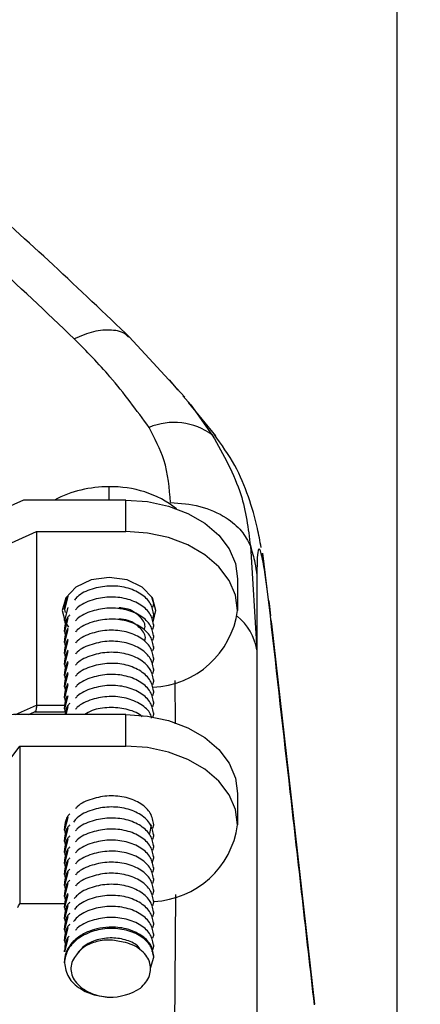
# Model space of a CAD drawing. Header units: millimetres. Extents: x 0 to 594, y 0 to 420.
# Tile 13 of 60: x 281 to 287, y 297 to 312. Entities that reach past the tile are written whole.
import ezdxf

# ---------------------------------------------------------------- set-up
doc = ezdxf.new("R2010")
doc.units = ezdxf.units.MM
doc.layers.add('SLD-0', color=7, linetype='Continuous')
doc.styles.add('SLDTEXTSTYLE0', font='TXT', dxfattribs={"width": 0.75})
doc.dimstyles.new('SLDDIMSTYLE2', dxfattribs={"dimtxt": 3.5, "dimasz": 3.2, "dimexe": 0, "dimexo": 0.0625, "dimgap": 0.875, "dimtad": 1, "dimdec": 1, "dimlfac": 3, "dimrnd": 1e-09, "dimzin": 12, "dimdsep": 46, "dimtxsty": 'SLDTEXTSTYLE0', "dimsah": 1, "dimcen": 0.09, "dimadec": 0, "dimazin": 3, "dimtfac": 1, "dimtdec": 1, "dimtofl": 0, "dimtmove": 0, "dimatfit": 3, "dimfxl": 1, "dimfrac": 2, "dimtolj": 1, "dimtzin": 12, "dimarcsym": 0})
doc.dimstyles.new('SLDDIMSTYLE3', dxfattribs={"dimtxt": 3.5, "dimasz": 3.2, "dimexe": 0, "dimexo": 0.0625, "dimgap": 0.875, "dimtad": 1, "dimdec": 1, "dimlfac": 3, "dimrnd": 1e-09, "dimzin": 4, "dimdsep": 46, "dimtxsty": 'SLDTEXTSTYLE0', "dimsah": 1, "dimcen": 0.09, "dimadec": 0, "dimazin": 1, "dimtfac": 1, "dimtdec": 1, "dimtofl": 0, "dimtmove": 0, "dimatfit": 3, "dimfxl": 1, "dimfrac": 2, "dimtolj": 1, "dimtzin": 12, "dimarcsym": 0})

# ---------------------------------------------------------------- blocks, each defined once
blk = doc.blocks.new('_D_3')
at = {"layer": 'SLD-0', "color": 7, "transparency": 16777216}
for p, q in [((240.354, 371.176), (239.287, 371.176)), ((239.287, 371.176), (239.287, 365.619)), ((249.405, 371.176), (250.471, 371.176)), ((250.471, 371.176), (250.471, 365.619)), ((239.287, 365.619), (240.354, 365.619)), ((250.471, 365.619), (249.405, 365.619)), ((203.259, 271.884), (203.259, 361.383)), ((286.5, 282.876), (286.5, 361.383)), ((203.259, 360.383), (286.5, 360.383))]:
    blk.add_line(p, q, dxfattribs=at)
for points in [[(203.259, 360.383), (206.459, 359.833), (206.459, 360.933)], [(286.5, 360.383), (283.3, 360.933), (283.3, 359.833)]]:
    blk.add_solid(points, dxfattribs=at)
at = {"layer": 'SLD-0', "color": 7, "transparency": 16777216, "char_height": 3.5, "attachment_point": 1, "style": 'SLDTEXTSTYLE0'}
for s, insert in [('9.87', (240.354, 370.131)), ('250.7', (239.061, 364.894))]:
    blk.add_mtext(s, dxfattribs=dict(at, insert=insert))
blk = doc.blocks.new('_D_5')
at = {"layer": 'SLD-0', "color": 7, "transparency": 16777216}
for p, q in [((207.867, 324.215), (304.085, 324.215)), ((303.085, 217.552), (303.085, 324.215)), ((291.262, 276.702), (291.262, 277.769)), ((291.262, 277.769), (296.818, 277.769)), ((296.818, 277.769), (296.818, 276.702)), ((291.262, 265.065), (291.262, 263.999)), ((296.818, 263.999), (296.818, 265.065)), ((291.262, 263.999), (296.818, 263.999)), ((207.867, 217.552), (304.085, 217.552))]:
    blk.add_line(p, q, dxfattribs=at)
for points in [[(303.085, 324.215), (302.535, 321.015), (303.635, 321.015)], [(303.085, 217.552), (303.635, 220.752), (302.535, 220.752)]]:
    blk.add_solid(points, dxfattribs=at)
at = {"layer": 'SLD-0', "color": 7, "transparency": 16777216, "char_height": 3.5, "attachment_point": 1, "rotation": 90, "style": 'SLDTEXTSTYLE0'}
for s, insert in [('320.0', (298.573, 267.704)), ('12.60', (292.306, 265.065)), ('%%c', (298.573, 262.426))]:
    blk.add_mtext(s, dxfattribs=dict(at, insert=insert))

msp = doc.modelspace()

# ---------------------------------------------------------------- linework, layer by layer
at = {"color": 7, "linetype": 'Continuous', "lineweight": 25}
for p, q in [((283.334, 306.46), (282.502, 307.364)), ((283.235, 306.567), (283.106, 306.72)), ((283.302, 306.481), (283.423, 306.348)), ((283.794, 305.883), (283.391, 306.383)), ((283.423, 306.348), (283.744, 305.895)), ((282.203, 304.925), (282.203, 305.122)), ((280.926, 304.925), (279.404, 304.24)), ((282.453, 304.925), (280.926, 304.925)), ((282.453, 304.454), (282.453, 304.925)), ((279.456, 303.705), (281.12, 304.454)), ((281.12, 304.454), (282.453, 304.454)), ((281.12, 304.454), (281.12, 301.861)), ((284.312, 304.239), (284.409, 302.688)), ((284.483, 304.128), (284.529, 303.847)), ((284.583, 303.433), (284.496, 304.13)), ((284.12, 303.747), (284.12, 303.275)), ((281.588, 303.486), (281.537, 303.293)), ((282.87, 303.375), (282.839, 303.477)), ((282.855, 303.326), (282.87, 303.375)), ((282.87, 303.375), (282.87, 303.396)), ((281.503, 303.275), (281.546, 303.105)), ((281.588, 303.321), (281.537, 303.128)), ((281.537, 303.293), (281.537, 303.313)), ((281.537, 303.293), (281.55, 303.244)), ((282.86, 303.104), (282.903, 303.275)), ((282.87, 303.21), (282.87, 303.231)), ((284.12, 303.275), (284.12, 303.275)), ((281.588, 303.156), (281.537, 302.963)), ((281.537, 303.128), (281.537, 303.148)), ((281.537, 303.128), (281.55, 303.079)), ((282.855, 303.161), (282.87, 303.21)), ((284.63, 303.076), (284.622, 303.137)), ((285.274, 297.396), (284.63, 303.077)), ((281.588, 302.991), (281.537, 302.798)), ((281.537, 302.963), (281.537, 302.983)), ((281.537, 302.963), (281.55, 302.914)), ((282.855, 302.996), (282.87, 303.045)), ((282.87, 303.045), (282.87, 303.066)), ((281.588, 302.826), (281.537, 302.633)), ((281.537, 302.798), (281.537, 302.818)), ((281.537, 302.798), (281.55, 302.749)), ((282.855, 302.831), (282.87, 302.88)), ((282.87, 302.88), (282.87, 302.901)), ((281.588, 302.661), (281.537, 302.468)), ((281.537, 302.633), (281.537, 302.653)), ((281.537, 302.633), (281.55, 302.584)), ((282.858, 302.677), (282.87, 302.715)), ((282.87, 302.715), (282.87, 302.736)), ((284.409, 302.688), (284.409, 295.139)), ((281.588, 302.496), (281.537, 302.303)), ((281.537, 302.468), (281.537, 302.488)), ((282.851, 302.488), (282.87, 302.55)), ((282.87, 302.55), (282.87, 302.571)), ((281.537, 302.468), (281.55, 302.419)), ((282.855, 302.336), (282.87, 302.385)), ((282.87, 302.385), (282.87, 302.406)), ((281.588, 302.331), (281.537, 302.138)), ((281.537, 302.303), (281.537, 302.323)), ((281.537, 302.303), (281.55, 302.254)), ((282.855, 302.171), (282.87, 302.22)), ((282.87, 302.22), (282.87, 302.241)), ((283.195, 301.585), (283.188, 302.229)), ((281.588, 302.166), (281.537, 301.973)), ((281.537, 302.138), (281.537, 302.158)), ((281.537, 302.138), (281.55, 302.089)), ((282.855, 302.006), (282.87, 302.055)), ((282.87, 302.055), (282.87, 302.076)), ((281.588, 302.001), (281.537, 301.808)), ((281.537, 301.973), (281.537, 301.994)), ((281.537, 301.973), (281.55, 301.924)), ((282.87, 301.89), (282.87, 301.911)), ((280.808, 301.72), (281.12, 301.861)), ((281.004, 301.722), (281.12, 301.775)), ((281.091, 301.763), (281.549, 301.763)), ((281.12, 301.861), (281.542, 301.861)), ((281.537, 301.808), (281.537, 301.829)), ((281.537, 301.808), (281.55, 301.759)), ((281.588, 301.836), (281.558, 301.722)), ((282.855, 301.841), (282.87, 301.89)), ((282.453, 301.722), (280.87, 301.722)), ((282.453, 301.251), (282.453, 301.722)), ((282.855, 301.676), (282.87, 301.725)), ((282.87, 301.725), (282.87, 301.746)), ((280.87, 301.251), (282.453, 301.251)), ((280.87, 301.251), (280.87, 298.894)), ((284.12, 300.544), (284.12, 300.073)), ((281.588, 300.186), (281.537, 299.993)), ((281.588, 300.021), (281.537, 299.828)), ((281.537, 299.993), (281.537, 300.014)), ((281.537, 299.993), (281.55, 299.944)), ((282.812, 299.947), (282.837, 300.073)), ((282.855, 300.026), (282.87, 300.075)), ((281.588, 299.856), (281.537, 299.663)), ((281.537, 299.828), (281.537, 299.849)), ((282.855, 299.861), (282.87, 299.91)), ((282.87, 299.91), (282.87, 299.931)), ((281.537, 299.828), (281.55, 299.779)), ((281.588, 299.691), (281.537, 299.498)), ((282.855, 299.696), (282.87, 299.745)), ((282.87, 299.745), (282.87, 299.766)), ((281.537, 299.663), (281.537, 299.684)), ((281.537, 299.663), (281.55, 299.614)), ((282.848, 299.508), (282.87, 299.581)), ((282.87, 299.581), (282.87, 299.601)), ((281.588, 299.526), (281.537, 299.333)), ((281.537, 299.498), (281.537, 299.519)), ((281.537, 299.498), (281.55, 299.449)), ((282.855, 299.366), (282.87, 299.416)), ((282.87, 299.416), (282.87, 299.436)), ((281.588, 299.361), (281.537, 299.168)), ((281.537, 299.333), (281.537, 299.354)), ((281.537, 299.333), (281.55, 299.284)), ((282.855, 299.201), (282.87, 299.251)), ((282.87, 299.251), (282.87, 299.271)), ((281.588, 299.196), (281.537, 299.003)), ((281.537, 299.168), (281.537, 299.189)), ((281.537, 299.168), (281.55, 299.119)), ((282.87, 299.086), (282.87, 299.106)), ((281.588, 299.031), (281.537, 298.838)), ((281.537, 299.003), (281.537, 299.024)), ((281.537, 299.003), (281.55, 298.954)), ((282.855, 299.036), (282.87, 299.086)), ((283.175, 296.001), (283.199, 299.034)), ((281.543, 298.894), (280.87, 298.894)), ((281.588, 298.866), (281.537, 298.673)), ((281.537, 298.838), (281.537, 298.859)), ((281.537, 298.838), (281.55, 298.789)), ((282.855, 298.871), (282.87, 298.921)), ((282.87, 298.921), (282.87, 298.941)), ((281.588, 298.701), (281.537, 298.508)), ((281.537, 298.673), (281.537, 298.694)), ((281.537, 298.673), (281.55, 298.624)), ((282.855, 298.706), (282.87, 298.756)), ((282.87, 298.756), (282.87, 298.776)), ((281.588, 298.536), (281.537, 298.343)), ((281.537, 298.508), (281.537, 298.529)), ((282.855, 298.541), (282.87, 298.591)), ((282.87, 298.591), (282.87, 298.611)), ((281.537, 298.508), (281.55, 298.459)), ((281.588, 298.371), (281.537, 298.178)), ((282.858, 298.386), (282.87, 298.426)), ((282.87, 298.426), (282.87, 298.446)), ((281.537, 298.343), (281.537, 298.364)), ((281.537, 298.343), (281.557, 298.266)), ((282.845, 298.178), (282.87, 298.261)), ((282.87, 298.261), (282.87, 298.281)), ((281.537, 298.178), (281.537, 298.199)), ((282.821, 297.935), (282.87, 298.096)), ((282.87, 298.096), (282.87, 298.116)), ((281.537, 298.013), (281.537, 298.034))]:
    msp.add_line(p, q, dxfattribs=at)
at = {"color": 7, "linetype": 'Continuous', "lineweight": 25, "flags": 128}
for points in [[(282.453, 304.925), (282.779, 304.902), (283.091, 304.835), (283.379, 304.726), (283.632, 304.58), (283.839, 304.401), (283.993, 304.198), (284.088, 303.976), (284.12, 303.747)], [(284.12, 303.275), (284.088, 303.505), (283.993, 303.726), (283.839, 303.93), (283.632, 304.108), (283.379, 304.255), (283.091, 304.364), (282.779, 304.431), (282.453, 304.454)], [(284.61, 303.197), (284.565, 303.561), (284.529, 303.847)], [(282.903, 303.275), (282.85, 303.465), (282.698, 303.625), (282.471, 303.732), (282.203, 303.77), (281.935, 303.732), (281.708, 303.625), (281.557, 303.465), (281.503, 303.275)], [(284.583, 303.432), (284.592, 303.381), (284.61, 303.197)], [(281.552, 303.093), (281.557, 303.086), (281.597, 303.028)], [(282.453, 301.722), (282.779, 301.7), (283.091, 301.633), (283.379, 301.524), (283.632, 301.377), (283.839, 301.199), (283.993, 300.995), (284.088, 300.774), (284.12, 300.544)], [(274.703, 301.251), (275.011, 300.842), (275.425, 300.483), (275.931, 300.189), (276.508, 299.97), (277.135, 299.835), (277.787, 299.79), (278.439, 299.835), (279.065, 299.97), (279.643, 300.189), (280.148, 300.483), (280.563, 300.842), (280.87, 301.251)], [(284.12, 300.073), (284.088, 300.302), (283.993, 300.524), (283.839, 300.727), (283.632, 300.906), (283.379, 301.052), (283.091, 301.161), (282.779, 301.228), (282.453, 301.251)]]:
    msp.add_lwpolyline(points, dxfattribs=at)
at = {"color": 7, "linetype": 'Continuous', "lineweight": 25}
for centre, radius, start, end in [((283.173, 305.126), 0.959, 53.4111, 112.9214), ((282.176, 303.45), 1.672, 89.0452, 118.1212), ((282.244, 303.527), 1.596, 52.6731, 91.4719), ((282.811, 303.452), 1.321, 272.0002, 352.3133), ((283.592, 302.547), 0.829, 9.7638, 50.8095), ((280.827, 301.016), 0.708, 86.5292, 144.1889), ((282.813, 300.249), 1.319, 272.4808, 352.3033), ((279.085, 299.931), 2.065, 328.0499, 329.8406), ((282.217, 298.328), 0.827, 269.0343, 303.2173)]:
    msp.add_arc(centre, radius, start, end, dxfattribs=at)
for points, knots in [([(281.683, 307.334), (281.266, 307.731), (280.519, 308.439), (279.751, 309.136), (279.412, 309.442)], [0, 0, 0, 0, 0.559987, 1, 1, 1, 1]), ([(282.52, 307.347), (282.139, 307.711), (281.39, 308.427), (280.61, 309.132), (280.227, 309.479)], [0, 0, 0, 0, 0.508204, 1, 1, 1, 1]), ([(282.495, 307.357), (282.482, 307.371), (282.424, 307.436), (282.246, 307.472), (281.982, 307.457), (281.782, 307.374), (281.683, 307.334)], [0, 0, 0, 0, 0.0835658, 0.3931112, 0.7026949, 1, 1, 1, 1]), ([(282.8, 306.008), (282.614, 306.265), (282.283, 306.723), (281.867, 307.147), (281.683, 307.334)], [0, 0, 0, 0, 0.559866, 1, 1, 1, 1]), ([(283.119, 304.89), (283.103, 305.103), (283.074, 305.484), (282.884, 305.848), (282.8, 306.008)], [0, 0, 0, 0, 0.558626, 1, 1, 1, 1]), ([(283.744, 305.895), (283.908, 305.603), (284.209, 305.067), (284.28, 304.498), (284.312, 304.239)], [0, 0, 0, 0, 0.544629, 1, 1, 1, 1]), ([(284.473, 304.218), (284.455, 304.312), (284.408, 304.57), (284.29, 304.976), (284.098, 305.45), (283.881, 305.755), (283.772, 305.91)], [0, 0, 0, 0, 0.160114, 0.43645, 0.715033, 1, 1, 1, 1]), ([(283.119, 304.89), (283.268, 304.878), (283.574, 304.852), (283.938, 304.686), (284.192, 304.474), (284.273, 304.316), (284.312, 304.239)], [0, 0, 0, 0, 0.273999, 0.561477, 0.786002, 1, 1, 1, 1]), ([(284.312, 304.239), (284.337, 304.156), (284.38, 304.012), (284.4, 303.866), (284.409, 303.804)], [0, 0, 0, 0, 0.5778175, 1, 1, 1, 1]), ([(284.529, 303.847), (284.51, 303.955), (284.471, 304.171), (284.432, 304.224), (284.412, 304.087), (284.41, 303.898), (284.409, 303.804)], [0, 0, 0, 0, 0.281144, 0.5607384, 0.7808479, 1, 1, 1, 1]), ([(284.409, 303.804), (284.409, 303.6), (284.409, 303.237), (284.409, 302.855), (284.409, 302.688)], [0, 0, 0, 0, 0.560236, 1, 1, 1, 1]), ([(282.87, 303.21), (282.86, 303.269), (282.84, 303.385), (282.685, 303.532), (282.466, 303.626), (282.202, 303.653), (281.945, 303.604), (281.76, 303.522), (281.701, 303.448), (281.687, 303.432)], [0, 0, 0, 0, 0.160127, 0.315261, 0.47679, 0.634183, 0.791576, 0.953105, 1, 1, 1, 1]), ([(281.587, 303.492), (281.567, 303.45), (281.539, 303.392), (281.537, 303.33), (281.537, 303.313)], [0, 0, 0, 0, 0.726129, 1, 1, 1, 1]), ([(282.87, 303.045), (282.86, 303.104), (282.84, 303.22), (282.685, 303.367), (282.466, 303.461), (282.202, 303.488), (281.946, 303.439), (281.767, 303.361), (281.711, 303.294), (281.702, 303.284)], [0, 0, 0, 0, 0.162851, 0.320625, 0.484902, 0.644973, 0.805044, 0.969321, 1, 1, 1, 1]), ([(282.87, 302.88), (282.86, 302.939), (282.84, 303.055), (282.685, 303.202), (282.466, 303.296), (282.202, 303.323), (281.946, 303.274), (281.767, 303.196), (281.711, 303.129), (281.702, 303.119)], [0, 0, 0, 0, 0.162851, 0.320625, 0.484902, 0.644973, 0.805044, 0.969321, 1, 1, 1, 1]), ([(282.732, 302.995), (282.736, 303.009), (282.753, 303.077), (282.661, 303.198), (282.511, 303.302), (282.387, 303.313), (282.349, 303.317)], [0, 0, 0, 0, 0.089909, 0.457861, 0.832291, 1, 1, 1, 1]), ([(281.616, 303.207), (281.606, 303.197), (281.577, 303.167), (281.549, 303.091), (281.542, 303.025), (281.537, 302.983)], [0, 0, 0, 0, 0.157916, 0.464486, 1, 1, 1, 1]), ([(282.87, 302.715), (282.86, 302.774), (282.84, 302.89), (282.685, 303.037), (282.466, 303.131), (282.202, 303.158), (281.946, 303.109), (281.767, 303.031), (281.711, 302.964), (281.702, 302.954)], [0, 0, 0, 0, 0.162851, 0.320625, 0.484902, 0.644973, 0.805044, 0.969321, 1, 1, 1, 1]), ([(282.737, 302.83), (282.739, 302.836), (282.759, 302.898), (282.677, 303.016), (282.53, 303.13), (282.397, 303.146), (282.348, 303.152)], [0, 0, 0, 0, 0.045649, 0.415547, 0.786858, 1, 1, 1, 1]), ([(285.268, 297.384), (285.148, 298.444), (284.928, 300.38), (284.709, 302.32), (284.61, 303.197)], [0, 0, 0, 0, 0.547624, 1, 1, 1, 1]), ([(281.588, 303.011), (281.577, 302.989), (281.546, 302.927), (281.54, 302.861), (281.537, 302.818)], [0, 0, 0, 0, 0.3640604, 1, 1, 1, 1]), ([(282.87, 302.55), (282.86, 302.609), (282.84, 302.725), (282.685, 302.873), (282.466, 302.966), (282.202, 302.993), (281.946, 302.944), (281.767, 302.866), (281.711, 302.799), (281.702, 302.789)], [0, 0, 0, 0, 0.162851, 0.320625, 0.484902, 0.644973, 0.805044, 0.969321, 1, 1, 1, 1]), ([(281.588, 302.846), (281.577, 302.824), (281.546, 302.762), (281.54, 302.696), (281.537, 302.653)], [0, 0, 0, 0, 0.36406, 1, 1, 1, 1]), ([(282.87, 302.385), (282.86, 302.444), (282.84, 302.56), (282.685, 302.708), (282.466, 302.801), (282.202, 302.828), (281.946, 302.779), (281.767, 302.701), (281.711, 302.634), (281.702, 302.624)], [0, 0, 0, 0, 0.162851, 0.320625, 0.484902, 0.644973, 0.805044, 0.969321, 1, 1, 1, 1]), ([(281.588, 302.681), (281.577, 302.659), (281.546, 302.597), (281.54, 302.531), (281.537, 302.488)], [0, 0, 0, 0, 0.36406, 1, 1, 1, 1]), ([(282.87, 302.22), (282.86, 302.279), (282.84, 302.395), (282.685, 302.543), (282.466, 302.636), (282.202, 302.663), (281.946, 302.614), (281.767, 302.536), (281.711, 302.469), (281.702, 302.459)], [0, 0, 0, 0, 0.162851, 0.320625, 0.484902, 0.644973, 0.805044, 0.969321, 1, 1, 1, 1]), ([(281.588, 302.516), (281.577, 302.494), (281.546, 302.432), (281.54, 302.366), (281.537, 302.323)], [0, 0, 0, 0, 0.36406, 1, 1, 1, 1]), ([(282.87, 302.055), (282.86, 302.114), (282.84, 302.23), (282.685, 302.378), (282.466, 302.471), (282.202, 302.498), (281.946, 302.449), (281.767, 302.371), (281.711, 302.304), (281.702, 302.294)], [0, 0, 0, 0, 0.162851, 0.320625, 0.484902, 0.644973, 0.805044, 0.969321, 1, 1, 1, 1]), ([(281.588, 302.351), (281.577, 302.329), (281.546, 302.267), (281.54, 302.201), (281.537, 302.158)], [0, 0, 0, 0, 0.36406, 1, 1, 1, 1]), ([(282.87, 301.89), (282.86, 301.949), (282.84, 302.065), (282.685, 302.213), (282.466, 302.306), (282.202, 302.333), (281.946, 302.284), (281.767, 302.206), (281.711, 302.14), (281.702, 302.129)], [0, 0, 0, 0, 0.162851, 0.320625, 0.484902, 0.644973, 0.805044, 0.969321, 1, 1, 1, 1]), ([(281.588, 302.186), (281.577, 302.164), (281.546, 302.102), (281.54, 302.036), (281.537, 301.994)], [0, 0, 0, 0, 0.36406, 1, 1, 1, 1]), ([(282.87, 301.725), (282.86, 301.784), (282.84, 301.9), (282.685, 302.048), (282.466, 302.141), (282.202, 302.168), (281.946, 302.119), (281.767, 302.041), (281.711, 301.975), (281.702, 301.964)], [0, 0, 0, 0, 0.162851, 0.320625, 0.484902, 0.644973, 0.805044, 0.969321, 1, 1, 1, 1]), ([(281.58, 302.002), (281.572, 301.986), (281.544, 301.93), (281.54, 301.871), (281.537, 301.829)], [0, 0, 0, 0, 0.289296, 1, 1, 1, 1]), ([(282.838, 301.667), (282.833, 301.689), (282.815, 301.767), (282.683, 301.882), (282.467, 301.976), (282.202, 302.003), (281.946, 301.954), (281.767, 301.876), (281.711, 301.81), (281.702, 301.799)], [0, 0, 0, 0, 0.068316, 0.243906, 0.426735, 0.604881, 0.783028, 0.965857, 1, 1, 1, 1]), ([(281.12, 301.861), (281.119, 301.841), (281.118, 301.8), (281.109, 301.769), (281.099, 301.769), (281.096, 301.768)], [0, 0, 0, 0, 0.393794, 0.8204302, 1, 1, 1, 1]), ([(281.616, 301.887), (281.606, 301.877), (281.578, 301.847), (281.555, 301.79), (281.55, 301.744), (281.547, 301.722)], [0, 0, 0, 0, 0.211481, 0.622036, 1, 1, 1, 1]), ([(282.697, 301.688), (282.69, 301.694), (282.636, 301.75), (282.46, 301.809), (282.207, 301.836), (281.98, 301.805), (281.875, 301.743), (281.84, 301.722)], [0, 0, 0, 0, 0.037175, 0.316281, 0.588239, 0.860197, 1, 1, 1, 1]), ([(282.87, 300.075), (282.86, 300.134), (282.84, 300.25), (282.685, 300.398), (282.466, 300.491), (282.202, 300.518), (281.946, 300.469), (281.767, 300.392), (281.711, 300.325), (281.702, 300.314)], [0, 0, 0, 0, 0.162851, 0.320625, 0.484902, 0.644973, 0.805044, 0.969321, 1, 1, 1, 1]), ([(282.87, 299.91), (282.86, 299.969), (282.84, 300.085), (282.685, 300.233), (282.466, 300.326), (282.202, 300.353), (281.944, 300.305), (281.754, 300.217), (281.69, 300.138), (281.672, 300.115)], [0, 0, 0, 0, 0.157596, 0.310278, 0.469254, 0.624159, 0.779064, 0.93804, 1, 1, 1, 1]), ([(281.616, 300.237), (281.606, 300.227), (281.577, 300.198), (281.549, 300.121), (281.542, 300.055), (281.537, 300.014)], [0, 0, 0, 0, 0.157916, 0.464486, 1, 1, 1, 1]), ([(282.87, 299.745), (282.86, 299.804), (282.84, 299.92), (282.685, 300.068), (282.466, 300.161), (282.202, 300.188), (281.946, 300.139), (281.767, 300.062), (281.711, 299.995), (281.702, 299.984)], [0, 0, 0, 0, 0.162851, 0.320625, 0.484902, 0.644973, 0.805044, 0.969321, 1, 1, 1, 1]), ([(281.616, 300.072), (281.606, 300.062), (281.577, 300.033), (281.549, 299.956), (281.542, 299.89), (281.537, 299.849)], [0, 0, 0, 0, 0.157916, 0.464486, 1, 1, 1, 1]), ([(282.87, 299.581), (282.86, 299.639), (282.84, 299.755), (282.685, 299.903), (282.466, 299.996), (282.202, 300.023), (281.946, 299.974), (281.767, 299.897), (281.711, 299.83), (281.702, 299.819)], [0, 0, 0, 0, 0.162851, 0.320625, 0.484902, 0.644973, 0.805044, 0.969321, 1, 1, 1, 1]), ([(281.616, 299.907), (281.606, 299.897), (281.577, 299.868), (281.549, 299.791), (281.542, 299.725), (281.537, 299.684)], [0, 0, 0, 0, 0.157916, 0.464486, 1, 1, 1, 1]), ([(282.87, 299.416), (282.86, 299.474), (282.84, 299.59), (282.685, 299.738), (282.466, 299.831), (282.202, 299.858), (281.946, 299.809), (281.767, 299.732), (281.711, 299.665), (281.702, 299.654)], [0, 0, 0, 0, 0.162851, 0.320625, 0.484902, 0.644973, 0.805044, 0.969321, 1, 1, 1, 1]), ([(281.616, 299.742), (281.606, 299.732), (281.577, 299.703), (281.549, 299.626), (281.542, 299.56), (281.537, 299.519)], [0, 0, 0, 0, 0.157916, 0.464486, 1, 1, 1, 1]), ([(281.616, 299.577), (281.606, 299.567), (281.577, 299.538), (281.549, 299.461), (281.542, 299.395), (281.537, 299.354)], [0, 0, 0, 0, 0.157916, 0.464486, 1, 1, 1, 1]), ([(282.87, 299.251), (282.86, 299.309), (282.84, 299.425), (282.685, 299.573), (282.466, 299.666), (282.202, 299.693), (281.946, 299.644), (281.767, 299.567), (281.711, 299.5), (281.702, 299.489)], [0, 0, 0, 0, 0.162851, 0.320625, 0.484902, 0.644973, 0.805044, 0.969321, 1, 1, 1, 1]), ([(281.616, 299.412), (281.606, 299.402), (281.577, 299.373), (281.549, 299.296), (281.542, 299.23), (281.537, 299.189)], [0, 0, 0, 0, 0.1579163, 0.4644856, 1, 1, 1, 1]), ([(282.87, 299.086), (282.86, 299.144), (282.84, 299.26), (282.685, 299.408), (282.466, 299.501), (282.202, 299.528), (281.946, 299.479), (281.767, 299.402), (281.711, 299.335), (281.702, 299.324)], [0, 0, 0, 0, 0.1628513, 0.3206246, 0.4849022, 0.6449729, 0.8050436, 0.9693213, 1, 1, 1, 1]), ([(282.87, 298.921), (282.86, 298.979), (282.84, 299.095), (282.685, 299.243), (282.466, 299.336), (282.202, 299.363), (281.946, 299.314), (281.767, 299.237), (281.711, 299.17), (281.702, 299.159)], [0, 0, 0, 0, 0.162851, 0.320625, 0.484902, 0.644973, 0.805044, 0.969321, 1, 1, 1, 1]), ([(281.616, 299.247), (281.606, 299.237), (281.577, 299.208), (281.549, 299.131), (281.542, 299.065), (281.537, 299.024)], [0, 0, 0, 0, 0.1579163, 0.4644856, 1, 1, 1, 1]), ([(282.87, 298.756), (282.86, 298.814), (282.84, 298.93), (282.685, 299.078), (282.466, 299.171), (282.202, 299.198), (281.945, 299.15), (281.759, 299.065), (281.698, 298.99), (281.683, 298.972)], [0, 0, 0, 0, 0.159372, 0.313774, 0.474542, 0.631193, 0.787844, 0.948612, 1, 1, 1, 1]), ([(281.588, 299.051), (281.577, 299.029), (281.546, 298.967), (281.54, 298.901), (281.537, 298.859)], [0, 0, 0, 0, 0.3640604, 1, 1, 1, 1]), ([(282.87, 298.591), (282.86, 298.649), (282.84, 298.765), (282.685, 298.913), (282.466, 299.006), (282.202, 299.033), (281.945, 298.984), (281.76, 298.901), (281.7, 298.827), (281.686, 298.81)], [0, 0, 0, 0, 0.159868, 0.314751, 0.476019, 0.633157, 0.790296, 0.951564, 1, 1, 1, 1]), ([(281.616, 298.917), (281.606, 298.907), (281.577, 298.878), (281.549, 298.801), (281.542, 298.735), (281.537, 298.694)], [0, 0, 0, 0, 0.1579163, 0.4644856, 1, 1, 1, 1]), ([(282.87, 298.426), (282.86, 298.484), (282.84, 298.6), (282.685, 298.748), (282.466, 298.841), (282.202, 298.868), (281.944, 298.82), (281.754, 298.732), (281.69, 298.652), (281.672, 298.63)], [0, 0, 0, 0, 0.157476, 0.310041, 0.468896, 0.623683, 0.77847, 0.937324, 1, 1, 1, 1]), ([(281.616, 298.752), (281.606, 298.742), (281.577, 298.713), (281.549, 298.636), (281.542, 298.57), (281.537, 298.529)], [0, 0, 0, 0, 0.157916, 0.464486, 1, 1, 1, 1]), ([(282.87, 298.261), (282.86, 298.319), (282.84, 298.435), (282.685, 298.583), (282.466, 298.676), (282.202, 298.703), (281.946, 298.654), (281.767, 298.577), (281.711, 298.51), (281.702, 298.499)], [0, 0, 0, 0, 0.162851, 0.320625, 0.484902, 0.644973, 0.805044, 0.969321, 1, 1, 1, 1]), ([(281.616, 298.587), (281.606, 298.577), (281.577, 298.548), (281.549, 298.471), (281.542, 298.405), (281.537, 298.364)], [0, 0, 0, 0, 0.1579163, 0.4644856, 1, 1, 1, 1]), ([(282.87, 298.116), (282.86, 298.174), (282.841, 298.29), (282.72, 298.405), (282.588, 298.48), (282.435, 298.535), (282.228, 298.556), (282.03, 298.529), (281.867, 298.474), (281.706, 298.38), (281.604, 298.265), (281.547, 298.142), (281.541, 298.076), (281.537, 298.034)], [0, 0, 0, 0, 0.124036, 0.24805, 0.292956, 0.375723, 0.49956, 0.58773, 0.660174, 0.751377, 0.873437, 0.919514, 1, 1, 1, 1]), ([(282.87, 298.096), (282.86, 298.154), (282.84, 298.27), (282.685, 298.418), (282.466, 298.511), (282.203, 298.538), (281.941, 298.491), (281.721, 298.375), (281.567, 298.209), (281.547, 298.079), (281.537, 298.013)], [0, 0, 0, 0, 0.126247, 0.248557, 0.375909, 0.5, 0.624091, 0.751443, 0.873753, 1, 1, 1, 1]), ([(281.607, 298.412), (281.6, 298.405), (281.575, 298.379), (281.55, 298.306), (281.542, 298.24), (281.537, 298.199)], [0, 0, 0, 0, 0.109984, 0.434004, 1, 1, 1, 1]), ([(282.668, 298.212), (282.66, 298.226), (282.623, 298.287), (282.473, 298.358), (282.252, 298.397), (282.018, 298.365), (281.814, 298.268), (281.739, 298.165), (281.702, 298.115)], [0, 0, 0, 0, 0.056554, 0.246974, 0.436932, 0.622674, 0.815031, 1, 1, 1, 1]), ([(282.413, 298.324), (282.344, 298.338), (282.206, 298.367), (281.991, 298.333), (281.806, 298.249), (281.737, 298.16), (281.702, 298.115)], [0, 0, 0, 0, 0.250592, 0.500321, 0.750198, 1, 1, 1, 1]), ([(282.67, 297.635), (282.7, 297.664), (282.759, 297.721), (282.811, 297.821), (282.829, 297.926), (282.811, 298.032), (282.756, 298.131), (282.67, 298.218), (282.554, 298.287), (282.46, 298.312), (282.413, 298.324)], [0, 0, 0, 0, 0.124811, 0.249974, 0.374659, 0.499457, 0.624684, 0.74975, 0.874251, 1, 1, 1, 1]), ([(281.702, 298.115), (281.682, 298.083), (281.641, 298.019), (281.628, 297.914), (281.651, 297.809), (281.713, 297.713), (281.805, 297.629), (281.921, 297.563), (282.056, 297.517), (282.154, 297.506), (282.203, 297.5)], [0, 0, 0, 0, 0.124944, 0.249661, 0.373223, 0.499595, 0.624794, 0.749958, 0.874874, 1, 1, 1, 1]), ([(281.537, 298.013), (281.549, 297.939), (281.575, 297.794), (281.753, 297.629), (281.973, 297.525), (282.127, 297.509), (282.203, 297.5)], [0, 0, 0, 0, 0.281474, 0.557014, 0.781963, 1, 1, 1, 1])]:
    msp.add_open_spline(points, degree=3, knots=knots, dxfattribs=at)

# ---------------------------------------------------------------- dimensions: what is measured, and where the dimension line sits
at = {"layer": 'SLD-0', "color": 7}
dim = msp.add_linear_dim(base=(286.5, 360.383), p1=(203.259, 270.884), p2=(286.5, 281.876), dimstyle='SLDDIMSTYLE2', dxfattribs=at)
dim.commit()
dim.dimension.update_dxf_attribs({"geometry": '_D_3', "text_midpoint": (244.879, 360.383), "dimtype": 160})
dim = msp.add_linear_dim(base=(303.085, 324.215), p1=(206.867, 217.552), p2=(206.867, 324.215), angle=90, text='%%c<>', dimstyle='SLDDIMSTYLE3', dxfattribs=at)
dim.commit()
dim.dimension.update_dxf_attribs({"geometry": '_D_5', "text_midpoint": (303.085, 270.884), "dimtype": 160})

doc.saveas('drawing.dxf')
